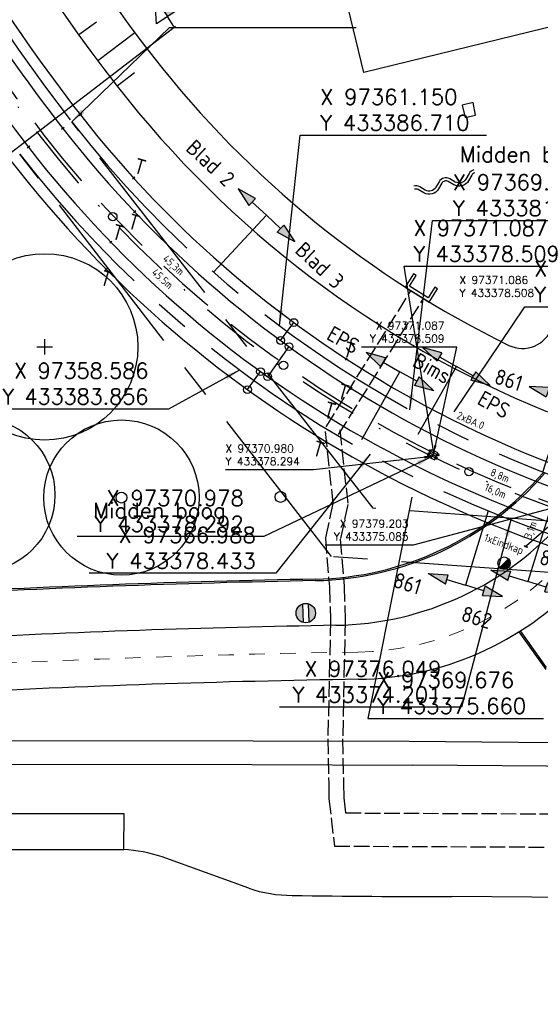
# Model space of a CAD drawing. Header units: millimetres. Extents: x 96940 to 101272, y 432237 to 434659.
# Tile 162 of 256: x 97344 to 97378, y 433343 to 433406. Entities that reach past the tile are written whole.
import ezdxf
from ezdxf.enums import TextEntityAlignment as Align

# ---------------------------------------------------------------- set-up
doc = ezdxf.new("R2010")
doc.units = ezdxf.units.MM
for name, pattern in [('CENTER', [35.225022, 22.015639, -4.403128, 4.403128, -4.403128]), ('DASHDOT', [25.4, 12.7, -6.35, 0, -6.35]), ('DASHED', [19.05, 12.7, -6.35]), ('dSV_DASHED03', [1.25, 1, -0.25]), ('dSV_MARKERING_1_1', [2, 1, -1])]:
    doc.linetypes.add(name, pattern=pattern)
for name, color, linetype in [('MB_BOOM', 8, 'Continuous'), ('NW_duiker', 8, 'dSV_DASHED03'), ('Ondergrond_Nieuw_IP', 8, 'Continuous'), ('R_BL_T_N_MAST', 7, 'Continuous'), ('R_BN_N_Kabels_en_leidingen_maatvoering', 1, 'Continuous'), ('R_BN_T_N_Constructiecodes', 7, 'Continuous'), ('R_BN_T_N_Constructiecodes_Kokers', 7, 'Continuous'), ('R_BN_T_N_Hartspoor', 1, 'CENTER'), ('R_BN_T_N_Kokersysteem trekput BA.0', 7, 'Continuous'), ('R_BN_T_N_Kokersysteem trekput Eindkap', 7, 'Continuous'), ('R_BN_T_N_Kokersysteem_Coordinaten', 1, 'Continuous'), ('R_BN_T_N_Kokersysteem_laagspanning', 2, 'DASHED'), ('R_BN_T_N_kokersysteem_maatvoering', 7, 'Continuous'), ('R_BN_T_N_Kokersysteem_signaal', 2, 'DASHDOT'), ('R_BN_T_N_Retourstroomkabels', 2, 'Continuous'), ('R_BN_T_N_Spoor', 3, 'Continuous'), ('R_BN_T_N_Thermietlassen', 7, 'Continuous'), ('R_BN_T_N_Vecom', 7, 'Continuous'), ('R_BN_T_N_Verticaal alignement', 7, 'Continuous'), ('TWL Advies', 2, 'Continuous')]:
    doc.layers.add(name, color=color, linetype=linetype)
doc.layers.add('R_BN_T_N_Coordinaten', color=7, linetype='Continuous', lineweight=25)
doc.layers.add('R_BN_T_N_Las', color=3, linetype='Continuous', lineweight=25)
doc.styles.add('ISO', font='iso.shx')
doc.styles.add('ISOCP', font='isocp.shx')
doc.styles.add('SIMPLEX', font='simplex.shx', dxfattribs={"width": 0.8})
doc.styles.get("Standard").update_dxf_attribs({"font": 'romans.shx'})
doc.linetypes.add('dSV_BESCHOEIING_LINKS', pattern='A,3,[144,dSV.shx,S=0.1,R=0,X=0,Y=-0.1],2', length=5)
doc.dimstyles.new('RET 1-500', dxfattribs={"dimtxt": 1, "dimasz": 1, "dimexe": 0.3, "dimexo": 0, "dimgap": 0.3, "dimtad": 1, "dimdec": 3, "dimzin": 1, "dimtxsty": 'Standard', "dimcen": 0, "dimclrd": 1, "dimclre": 1, "dimclrt": 7, "dimaunit": 2, "dimadec": 4, "dimazin": 0, "dimtfac": 1, "dimtdec": 3, "dimtofl": 0, "dimtmove": 0, "dimatfit": 0, "dimfxl": 1, "dimarcsym": 0})

# ---------------------------------------------------------------- blocks, each defined once
blk = doc.blocks.new('BOOM')
at = {"color": 0}
blk.add_circle((0, 0), 0.35, dxfattribs=at)
blk = doc.blocks.new('CONSTR_CODE_BVN')
for points in [[(-1.25, 5.3125), (-1.25, 5), (-1.25, 4.6875), (-2.5, 5)], [(-1.25, 5.3125), (-1.25, 5), (-1.25, 4.6875), (-2.5, 5)], [(-1.25, 5.3125), (-1.25, 5), (-1.25, 4.6875), (-2.5, 5)], [(-1.25, 5.3125), (-1.25, 5), (-1.25, 4.6875), (-2.5, 5)], [(1.25, 5.3125), (1.25, 5), (1.25, 4.6875), (2.5, 5)], [(1.25, 5.3125), (1.25, 5), (1.25, 4.6875), (2.5, 5)], [(1.25, 5.3125), (1.25, 5), (1.25, 4.6875), (2.5, 5)], [(1.25, 5.3125), (1.25, 5), (1.25, 4.6875), (2.5, 5)]]:
    blk.add_hatch(color=1).paths.add_polyline_path(points)
for p, q in [((-1.25, 5.3125), (-2.5, 5)), ((-1.25, 5.3125), (-2.5, 5)), ((-1.25, 5.3125), (-2.5, 5)), ((-1.25, 5.3125), (-2.5, 5)), ((-1.25, 5.3125), (-1.25, 5)), ((-1.25, 5.3125), (-1.25, 5)), ((-1.25, 5.3125), (-1.25, 5)), ((-1.25, 5.3125), (-1.25, 5)), ((1.25, 5.3125), (1.25, 5)), ((1.25, 5.3125), (1.25, 5)), ((1.25, 5.3125), (1.25, 5)), ((1.25, 5.3125), (1.25, 5)), ((1.25, 5.3125), (2.5, 5)), ((1.25, 5.3125), (2.5, 5)), ((1.25, 5.3125), (2.5, 5)), ((1.25, 5.3125), (2.5, 5)), ((-2.5, 5), (-1.25, 4.6875)), ((-2.5, 5), (-1.25, 4.6875)), ((-2.5, 5), (-1.25, 4.6875)), ((-2.5, 5), (-1.25, 4.6875)), ((-1.25, 5), (0, 5)), ((-1.25, 5), (0, 5)), ((-1.25, 5), (0, 5)), ((-1.25, 5), (0, 5)), ((-1.25, 5), (-1.25, 4.6875)), ((-1.25, 5), (-1.25, 4.6875)), ((-1.25, 5), (-1.25, 4.6875)), ((-1.25, 5), (-1.25, 4.6875)), ((0, 0), (0, 5)), ((0, 0), (0, 5)), ((0, 0), (0, 5)), ((0, 0), (0, 5)), ((1.25, 5), (0, 5)), ((1.25, 5), (0, 5)), ((1.25, 5), (0, 5)), ((1.25, 5), (0, 5)), ((2.5, 5), (1.25, 4.6875)), ((2.5, 5), (1.25, 4.6875)), ((2.5, 5), (1.25, 4.6875)), ((2.5, 5), (1.25, 4.6875)), ((1.25, 5), (1.25, 4.6875)), ((1.25, 5), (1.25, 4.6875)), ((1.25, 5), (1.25, 4.6875)), ((1.25, 5), (1.25, 4.6875))]:
    blk.add_line(p, q)
at = {"style": 'ISO'}
blk.add_attdef('CONSTR.CODE', text='', height=1, dxfattribs=at).set_placement((-3, 5), align=Align.MIDDLE_RIGHT)
blk.add_attdef('CONSTR.CODE', text='', height=1, dxfattribs=at).set_placement((3, 5), align=Align.MIDDLE_LEFT)
blk = doc.blocks.new('CONSTR_CODE_OND')
for points in [[(-1.25, -5.3125), (-1.25, -5), (-1.25, -4.6875), (-2.5, -5)], [(-1.25, -5.3125), (-1.25, -5), (-1.25, -4.6875), (-2.5, -5)], [(-1.25, -5.3125), (-1.25, -5), (-1.25, -4.6875), (-2.5, -5)], [(-1.25, -5.3125), (-1.25, -5), (-1.25, -4.6875), (-2.5, -5)], [(1.25, -5.3125), (1.25, -5), (1.25, -4.6875), (2.5, -5)], [(1.25, -5.3125), (1.25, -5), (1.25, -4.6875), (2.5, -5)], [(1.25, -5.3125), (1.25, -5), (1.25, -4.6875), (2.5, -5)], [(1.25, -5.3125), (1.25, -5), (1.25, -4.6875), (2.5, -5)]]:
    blk.add_hatch(color=1).paths.add_polyline_path(points)
for p, q in [((0, 0), (0, -5)), ((0, 0), (0, -5)), ((0, 0), (0, -5)), ((0, 0), (0, -5)), ((-2.5, -5), (-1.25, -4.6875)), ((-2.5, -5), (-1.25, -4.6875)), ((-2.5, -5), (-1.25, -4.6875)), ((-2.5, -5), (-1.25, -4.6875)), ((-1.25, -5.3125), (-2.5, -5)), ((-1.25, -5.3125), (-2.5, -5)), ((-1.25, -5.3125), (-2.5, -5)), ((-1.25, -5.3125), (-2.5, -5)), ((-1.25, -5), (-1.25, -4.6875)), ((-1.25, -5), (-1.25, -4.6875)), ((-1.25, -5), (-1.25, -4.6875)), ((-1.25, -5), (-1.25, -4.6875)), ((-1.25, -5.3125), (-1.25, -5)), ((-1.25, -5.3125), (-1.25, -5)), ((-1.25, -5.3125), (-1.25, -5)), ((-1.25, -5.3125), (-1.25, -5)), ((-1.25, -5), (0, -5)), ((-1.25, -5), (0, -5)), ((-1.25, -5), (0, -5)), ((-1.25, -5), (0, -5)), ((1.25, -5), (0, -5)), ((1.25, -5), (0, -5)), ((1.25, -5), (0, -5)), ((1.25, -5), (0, -5)), ((2.5, -5), (1.25, -4.6875)), ((2.5, -5), (1.25, -4.6875)), ((2.5, -5), (1.25, -4.6875)), ((2.5, -5), (1.25, -4.6875)), ((1.25, -5), (1.25, -4.6875)), ((1.25, -5), (1.25, -4.6875)), ((1.25, -5), (1.25, -4.6875)), ((1.25, -5), (1.25, -4.6875)), ((1.25, -5.3125), (1.25, -5)), ((1.25, -5.3125), (1.25, -5)), ((1.25, -5.3125), (1.25, -5)), ((1.25, -5.3125), (1.25, -5)), ((1.25, -5.3125), (2.5, -5)), ((1.25, -5.3125), (2.5, -5)), ((1.25, -5.3125), (2.5, -5)), ((1.25, -5.3125), (2.5, -5))]:
    blk.add_line(p, q)
at = {"style": 'ISO'}
blk.add_attdef('CONSTR.CODE', text='', height=1, dxfattribs=at).set_placement((-3, -5), align=Align.MIDDLE_RIGHT)
blk.add_attdef('CONSTR.CODE', text='', height=1, dxfattribs=at).set_placement((3, -5), align=Align.MIDDLE_LEFT)
blk = doc.blocks.new('Retourstroomsymbool')
at = {"layer": 'R_BN_T_N_Retourstroomkabels', "color": 7}
blk.add_lwpolyline([(0, 0), (1.435, 0)], dxfattribs=at)
for centre in [(0, 0), (1.435, 0)]:
    blk.add_circle(centre, 0.25, dxfattribs=at)
blk = doc.blocks.new('*U129')
at = {"layer": 'R_BN_T_N_Retourstroomkabels', "color": 7}
blk.add_lwpolyline([(0, 0), (2.374, 0)], dxfattribs=at)
for centre in [(0, 0), (2.374, 0)]:
    blk.add_circle(centre, 0.25, dxfattribs=at)
blk = doc.blocks.new('Las')
at = {"layer": 'R_BN_T_N_Las', "color": 7}
blk.add_line((-0.1, 0), (0.1, 0), dxfattribs=at)
blk = doc.blocks.new('Thermietlas')
at = {"layer": 'R_BN_T_N_Thermietlassen', "style": 'ISO'}
blk.add_text('T', height=1, dxfattribs=at).set_placement((-0.313, -0.611))
blk = doc.blocks.new('Constructiecode boven')
at = {"layer": 'R_BN_T_N_Constructiecodes'}
for points in [[(-1.25, 5.3125), (-1.25, 5), (-1.25, 4.6875), (-2.5, 5)], [(-1.25, 5.3125), (-1.25, 5), (-1.25, 4.6875), (-2.5, 5)], [(-1.25, 5.3125), (-1.25, 5), (-1.25, 4.6875), (-2.5, 5)], [(-1.25, 5.3125), (-1.25, 5), (-1.25, 4.6875), (-2.5, 5)], [(1.25, 5.3125), (1.25, 5), (1.25, 4.6875), (2.5, 5)], [(1.25, 5.3125), (1.25, 5), (1.25, 4.6875), (2.5, 5)], [(1.25, 5.3125), (1.25, 5), (1.25, 4.6875), (2.5, 5)], [(1.25, 5.3125), (1.25, 5), (1.25, 4.6875), (2.5, 5)]]:
    blk.add_hatch(color=1, dxfattribs=at).paths.add_polyline_path(points)
for p, q in [((-1.25, 5.3125), (-2.5, 5)), ((-1.25, 5.3125), (-1.25, 5)), ((1.25, 5.3125), (1.25, 5)), ((1.25, 5.3125), (2.5, 5)), ((-2.5, 5), (-1.25, 4.6875)), ((-1.25, 5), (0, 5)), ((-1.25, 5), (-1.25, 4.6875)), ((0, 0), (0, 5)), ((1.25, 5), (0, 5)), ((2.5, 5), (1.25, 4.6875)), ((1.25, 5), (1.25, 4.6875))]:
    blk.add_line(p, q, dxfattribs=at)
at = {"layer": 'R_BN_T_N_Constructiecodes', "style": 'ISO'}
blk.add_attdef('CONSTR.CODE', text='', height=1, dxfattribs=at).set_placement((-3.1305, 5.0002), align=Align.MIDDLE_RIGHT)
blk.add_attdef('CONSTR.CODE', text='', height=1, dxfattribs=at).set_placement((3, 5), align=Align.MIDDLE_LEFT)
blk = doc.blocks.new('water')
at = {"ltscale": 2}
for points in [[(-2, -0.3, 0.198912), (-1.788, -0.212), (-1.495, 0.081, -0.414214), (-0.505, 0.081), (-0.212, -0.212, 0.414214), (0.212, -0.212), (0.505, 0.081, -0.414214), (1.495, 0.081), (1.788, -0.212, 0.198912), (2, -0.3, 0.198912)], [(-2, -0.5, 0.198912), (-1.646, -0.354), (-1.354, -0.061, -0.414214), (-0.646, -0.061), (-0.354, -0.354, 0.414214), (0.354, -0.354), (0.646, -0.061, -0.414214), (1.354, -0.061), (1.646, -0.354, 0.198912), (2, -0.5, 0.198912)]]:
    blk.add_lwpolyline(points, format="xyb", dxfattribs=at)
blk = doc.blocks.new('N_LM-PAALTOP')
at = {"layer": 'Ondergrond_Nieuw_IP'}
h = blk.add_hatch(color=256, dxfattribs=at)
edge = h.paths.add_edge_path()
edge.add_line((-0.596, 0.187), (0.596, 0.188))
edge.add_arc((0, 0), 0.625, 17.4576, 162.5424)
edge = h.paths.add_edge_path()
edge.add_line((-0.596, -0.188), (0.596, -0.187))
edge.add_arc((0, 0), 0.625, 197.4576, 342.5424, ccw=False)
for p, q in [((-0.596, 0.187), (0.596, 0.187)), ((-0.596, -0.188), (0.596, -0.188))]:
    blk.add_line(p, q, dxfattribs=at)
blk.add_circle((0, 0), 0.625, dxfattribs=at)
blk = doc.blocks.new('dprof-rechts')
at = {"layer": 'R_BN_T_N_Verticaal alignement'}
blk.add_hatch(color=1, dxfattribs=at).paths.add_polyline_path([(0.00346, 0.003), (0, 0.003), (0, 0.009)])
at = {"layer": 'R_BN_T_N_Verticaal alignement', "color": 1}
blk.add_lwpolyline([(0, 0.009), (0.00346, 0.003), (-0.00346, 0.003)], close=True, dxfattribs=at)
for points in [[(0, 0.009), (0, 0.003)], [(0, 0), (0, 0.003)]]:
    blk.add_lwpolyline(points, dxfattribs=at)
at = {"layer": 'R_BN_T_N_Verticaal alignement', "color": 1, "style": 'SIMPLEX', "width": 0.8}
blk.add_attdef('profiel rechts', (0.0025, 0.01025), '', height=0.0035, rotation=360, dxfattribs=at)
blk = doc.blocks.new('Signalisatiemast')
blk.add_hatch(color=0).paths.add_polyline_path([(-0.142, -0.141, 0.669346), (0.2, 0, 0.198074), (0.142, 0.141)])
at = {"color": 0}
blk.add_line((0.142, 0.141), (-0.142, -0.141), dxfattribs=at)
blk.add_circle((0, 0), 0.2, dxfattribs=at)
blk = doc.blocks.new('Eindkap')
at = {"layer": 'R_BN_T_N_Kokersysteem trekput Eindkap'}
h = blk.add_hatch(color=256, dxfattribs=at)
edge = h.paths.add_edge_path()
edge.add_line((0.092, 0.018), (0.102, 0.018))
edge.add_line((0.102, 0.018), (0.102, 0.033))
edge.add_arc((0.075, 0.033), 0.0269, 0, 90)
edge.add_line((0.075, 0.06), (-0.075, 0.06))
edge.add_arc((-0.075, 0.033), 0.0269, 90, 180)
edge.add_line((-0.102, 0.033), (-0.102, 0.018))
edge.add_line((-0.102, 0.018), (-0.092, 0.018))
edge.add_line((-0.092, 0.018), (-0.092, 0.033))
edge.add_arc((-0.075, 0.033), 0.0169, 90, 180, ccw=False)
edge.add_line((-0.075, 0.05), (0.075, 0.05))
edge.add_arc((0.075, 0.033), 0.0169, 0, 90, ccw=False)
edge.add_line((0.092, 0.033), (0.092, 0.018))
for p, q in [((-0.102, 0.033), (-0.102, 0.018)), ((-0.102, 0.018), (-0.092, 0.018)), ((-0.092, 0.033), (-0.092, 0.018)), ((0.075, 0.06), (-0.075, 0.06)), ((0.075, 0.05), (-0.075, 0.05)), ((0.017, 0), (-0.017, 0)), ((0, 0.067), (0, -0.017)), ((0.092, 0.033), (0.092, 0.018)), ((0.092, 0.018), (0.102, 0.018)), ((0.102, 0.033), (0.102, 0.018))]:
    blk.add_line(p, q, dxfattribs=at)
for centre, radius, start, end in [((-0.075, 0.033), 0.0269, 90, 180), ((-0.075, 0.033), 0.0169, 90, 180), ((0.075, 0.033), 0.0269, 0, 90), ((0.075, 0.033), 0.0169, 0, 90)]:
    blk.add_arc(centre, radius, start, end, dxfattribs=at)
blk = doc.blocks.new('BA.0')
at = {"layer": 'R_BN_T_N_Kokersysteem trekput BA.0', "color": 1, "linetype": 'Continuous'}
for p, q in [((0.409, 0), (-0.378, 0)), ((0, 0.163), (0, -0.163))]:
    blk.add_line(p, q, dxfattribs=at)
at = {"layer": 'R_BN_T_N_Kokersysteem trekput BA.0'}
for p, q in [((-0.327, -0.075), (-0.327, 0.075)), ((-0.327, 0.075), (-0.23, 0.075)), ((0.23, 0.125), (-0.23, 0.125)), ((-0.23, 0.125), (-0.23, -0.125)), ((0.23, -0.125), (0.23, 0.125)), ((0.328, 0.075), (0.23, 0.075)), ((0.328, -0.075), (0.328, 0.075)), ((-0.23, -0.075), (-0.327, -0.075)), ((-0.23, -0.125), (0.23, -0.125)), ((0.23, -0.075), (0.328, -0.075))]:
    blk.add_line(p, q, dxfattribs=at)

msp = doc.modelspace()

# ---------------------------------------------------------------- linework, layer by layer
at = {"layer": 'NW_duiker'}
for p, q in [((97364.15793, 433380.20431), (97369.62, 433388.96465)), ((97364.96407, 433379.70169), (97370.42615, 433388.46202))]:
    msp.add_line(p, q, dxfattribs=at)
at = {"layer": 'NW_duiker', "linetype": 'Continuous', "flags": 128}
msp.add_lwpolyline([(97369.52755, 433389.25829), (97369.9515, 433389.93673), (97369.78189, 433390.04272), (97369.25195, 433389.19467), (97370.7942, 433388.23201), (97371.32329, 433389.08059), (97371.15368, 433389.18658), (97370.72973, 433388.50814), (97369.52755, 433389.25829)], dxfattribs=at)
at = {"layer": 'NW_duiker'}
for points in [[(97364.08882, 433379.90136), (97364.59713, 433375.25378), (97364.10875, 433373.02916), (97364.36767, 433369.88241), (97364.43882, 433367.73542), (97364.37937, 433365.06652), (97364.2689, 433360.10789), (97364.32247, 433357.21903), (97364.34051, 433356.24622), (97364.69365, 433353.19417), (97384.72789, 433353.10005), (97391.38293, 433352.96819), (97398.59921, 433352.84043), (97402.1016, 433352.68109), (97405.80205, 433352.55449), (97411.18383, 433352.558), (97414.73668, 433352.58776), (97415.07148, 433351.64788), (97415.02675, 433348.55159), (97414.83156, 433335.03831)], [(97365.03318, 433380.00464), (97365.55843, 433375.20222), (97365.06725, 433372.96484), (97365.31638, 433369.93713), (97365.38918, 433367.74058), (97365.32913, 433365.04536), (97365.2191, 433360.10611), (97365.27231, 433357.23664), (97365.28949, 433356.30978), (97365.40276, 433355.33086), (97384.75411, 433355.23995), (97391.42307, 433355.10781), (97398.66679, 433354.97957), (97402.18682, 433354.81943), (97405.83795, 433354.69451), (97411.17417, 433354.698), (97415.26787, 433354.73228), (97416.29452, 433351.85012), (97416.24663, 433348.53397), (97416.05144, 433335.02069)]]:
    msp.add_lwpolyline(points, dxfattribs=at)
at = {"layer": 'Ondergrond_Nieuw_IP'}
for p, q in [((97349.38058, 433406.26258), (97348.23262, 433405.43616)), ((97351.85119, 433405.57693), (97349.45017, 433403.77829)), ((97351.81898, 433403.00776), (97350.70326, 433402.1383)), ((97345.53584, 433385.3491), (97346.53584, 433385.3491)), ((97346.03584, 433385.8491), (97346.03584, 433384.8491))]:
    msp.add_line(p, q, dxfattribs=at)
at = {"layer": 'Ondergrond_Nieuw_IP', "linetype": 'dSV_BESCHOEIING_LINKS', "flags": 128}
msp.add_lwpolyline([(97339.209, 433484.709, 0.150899), (97336.695, 433483.257), (97331.73923, 433478.40701, 0.22876171), (97331.14879, 433476.77123, -0.01269396), (97331.31098, 433474.69592, -0.0042653), (97331.35348, 433473.73246, -0.0176126), (97331.35621, 433466.22065), (97331.2333, 433462.69613, 0.00104167), (97331.20145, 433461.72464, 0.00208334), (97331.17641, 433460.78095, 0.00312501), (97331.16166, 433459.86505, 0.00416669), (97331.1603, 433458.97702, 0.00520838), (97331.17512, 433458.11711, 0.00625053), (97331.20851, 433457.28568, 0.00727809), (97331.2624, 433456.48498, 0.00930615), (97331.34923, 433455.62271, 0.00730452), (97331.45651, 433454.82444, 0.00427622), (97331.57208, 433454.09319, 0.01759808), (97332.87891, 433447.66269), (97333.5823, 433444.73375, 0.00104167), (97333.81124, 433443.78908, 0.00208333), (97334.03932, 433442.87303), (97334.03892, 433442.87293, 0.10381856), (97353.06959, 433403.98234, 0.11416434), (97375.92485, 433385.4444, 0.45297152), (97378.69838, 433386.60566), (97381.44962, 433394.80778, 0.14063084), (97381.49838, 433395.90993), (97378.523, 433408.325)], format="xyb", dxfattribs=at)
at = {"layer": 'Ondergrond_Nieuw_IP', "linetype": 'Continuous'}
msp.add_lwpolyline([(97331.13084, 433442.13599, 0.10383677), (97350.70806, 433402.13214, 0.13075701), (97378.3051, 433381.20899, 0.32199249), (97380.57526, 433381.75096), (97386.90762, 433389.06733, 0.24171124), (97387.3403, 433390.84231), (97382.89908, 433409.37376)], format="xyb", dxfattribs=at)
at = {"layer": 'Ondergrond_Nieuw_IP'}
for points in [[(97378.03, 433410.39), (97379.13, 433406.099), (97366.577, 433403.029), (97364.597, 433411.29)], [(97373.625, 433401.093), (97372.926, 433400.924), (97373.119, 433400.121), (97373.78, 433400.28), (97373.625, 433401.093)], [(97322.25948, 433358.50195), (97340.271, 433358.46899), (97359.375, 433358.455), (97369.73098, 433358.416), (97369.75, 433358.41898), (97381.22, 433358.34298)], [(97322.25948, 433358.50195), (97340.271, 433358.46899), (97359.375, 433358.455), (97369.73098, 433358.416), (97369.75, 433358.41898), (97381.22, 433358.34298)], [(97335.29689, 433352.98038), (97351.13046, 433352.97937)], [(97359.17255, 433350.47466), (97353.59083, 433352.50436)], [(97359.17255, 433350.47466), (97353.59083, 433352.50436)], [(97387.69, 433349.79999), (97379.97, 433349.88), (97372.25, 433349.95)], [(97387.69, 433349.79999), (97379.97, 433349.88), (97372.25, 433349.95)]]:
    msp.add_lwpolyline(points, dxfattribs=at)
at = {"layer": 'Ondergrond_Nieuw_IP', "flags": 128}
for points in [[(97322.26226, 433359.94159), (97340.30598, 433359.99498), (97359.45299, 433359.966), (97369.505, 433359.95), (97381.19598, 433359.851)], [(97351.13046, 433352.97937), (97351.16103, 433355.27874), (97339.10558, 433355.27983), (97339.12222, 433357.70296), (97335.18497, 433357.69345), (97335.15717, 433355.29707), (97322.25328, 433355.26364)], [(97351.13046, 433352.97937), (97351.16103, 433355.27874), (97339.10558, 433355.27983), (97339.12222, 433357.70296), (97335.18497, 433357.69345), (97335.15717, 433355.29707), (97322.25328, 433355.26364)]]:
    msp.add_lwpolyline(points, dxfattribs=at)
at = {"layer": 'Ondergrond_Nieuw_IP'}
for centre, radius in [((97346.03584, 433385.3491), 6), ((97341.7, 433375.81), 5), ((97350.98, 433375.64), 5)]:
    msp.add_circle(centre, radius, dxfattribs=at)
for centre, radius, start, end in [((97363.09908, 433390.28642), 19.9, 271.0618181, 319.1236091), ((97363.09908, 433390.28642), 20, 271.0618181, 319.1236091), ((97364.44462, 433387.40971), 20, 270.9590043, 319.1236091), ((97376.49526, 432667.51056), 703, 91.06181811, 93.1902845), ((97376.49526, 432667.51056), 702.9, 91.06181811, 93.19061989), ((97365.93746, 433383.93277), 20, 270.8442975, 316.6885243), ((97376.49526, 432667.51056), 700, 90.95900429, 93.02874905), ((97376.49526, 432667.51056), 696.5, 90.8442975, 93.02874905), ((97350.37644, 433342.46443), 10.54194, 72.2469676, 85.8983638), ((97350.37644, 433342.46443), 10.54194, 72.2469676, 85.8983638), ((97361.96802, 433358.86343), 8.84229, 251.5699071, 269.9867371), ((97361.96802, 433358.86343), 8.84229, 251.5699071, 269.9867371), ((97370.46482, 433835.25083), 485.30411, 268.9965611, 270.2107619), ((97370.46482, 433835.25083), 485.30411, 268.9965611, 270.2107619), ((97370.47754, 433837.08975), 487.14298, 268.9988529, 270.2084702), ((97370.47754, 433837.08975), 487.14298, 268.9988529, 270.2084702)]:
    msp.add_arc(centre, radius, start, end, dxfattribs=at)
at = {"layer": 'Ondergrond_Nieuw_IP', "linetype": 'dSV_MARKERING_1_1', "lineweight": 13}
for centre, radius, start, end in [((97365.93746, 433383.93277), 18.25, 270.8442975, 316.6885243), ((97376.49526, 432667.51056), 698.25, 90.8442975, 93.02874905)]:
    msp.add_arc(centre, radius, start, end, dxfattribs=at)
at = {"layer": 'R_BL_T_N_MAST'}
for centre in [(97350.42325, 433393.73295), (97350.42325, 433393.73295), (97350.42325, 433393.73295), (97361.4124, 433384.15864), (97373.34763, 433377.31147)]:
    msp.add_circle(centre, 0.27, dxfattribs=at)
at = {"layer": 'R_BN_T_N_Hartspoor', "ltscale": 0.5}
for p, q in [((97367.18119, 433374.94921), (97347.77615, 433399.8466)), ((97364.49916, 433371.83635), (97344.42922, 433397.76758)), ((97485.91953, 433366.27466), (97367.18119, 433374.94921)), ((97485.38881, 433363.00463), (97364.49916, 433371.83635))]:
    msp.add_line(p, q, dxfattribs=at)
for centre, radius, start, end in [((97436.19525, 433468.76048), 112.1029, 194.220037, 217.9328641), ((97403.8265, 433443.53241), 71.064, 217.9328641, 264.3892175), ((97402.54356, 433442.74604), 73.487, 217.7387291, 264.3892178)]:
    msp.add_arc(centre, radius, start, end, dxfattribs=at)
at = {"layer": 'R_BN_T_N_Kokersysteem_laagspanning', "ltscale": 0.3}
msp.add_line((97378.81021, 433374.06283), (97377.059, 433372.52283), dxfattribs=at)
for centre, radius, start, end in [((97433.21096, 433466.23857), 110.14283, 193.3376864, 217.6387403), ((97403.37591, 433443.71721), 72.76481, 217.9423209, 264.7649962)]:
    msp.add_arc(centre, radius, start, end, dxfattribs=at)
at = {"layer": 'R_BN_T_N_Kokersysteem_signaal', "color": 2, "linetype": 'DASHDOT', "ltscale": 0.3}
for centre, radius, start, end in [((97433.25254, 433466.25752), 110.42733, 193.3419661, 217.6335693), ((97403.37594, 433443.71724), 73.00485, 217.9416586, 264.7664659)]:
    msp.add_arc(centre, radius, start, end, dxfattribs=at)
at = {"layer": 'R_BN_T_N_Las', "color": 0, "linetype": 'ByBlock', "lineweight": -2}
for p, q in [((97348.42094, 433400.34875), (97348.26266, 433400.22649)), ((97347.28911, 433399.4666), (97347.13083, 433399.34434)), ((97345.07578, 433398.26745), (97344.91751, 433398.14518))]:
    msp.add_line(p, q, dxfattribs=at)
at = {"layer": 'R_BN_T_N_Spoor', "color": 3}
for radius in [112.8204, 111.3854]:
    msp.add_arc((97436.19525, 433468.76048), radius, 194.220037, 217.9328641, dxfattribs=at)
at = {"layer": 'R_BN_T_N_Spoor', "linetype": 'Continuous', "ltscale": 0.05}
msp.add_arc((97430.529, 433464.40646), 108.1584, 194.2195285, 217.7390797, dxfattribs=at)
at = {"layer": 'R_BN_T_N_Spoor'}
for centre, radius, start, end in [((97403.8265, 433443.53241), 70.3465, 217.9328641, 264.3892175), ((97403.8265, 433443.53241), 71.7815, 217.9328641, 264.3892175), ((97402.54356, 433442.74604), 72.7695, 217.7387291, 264.3892178), ((97402.54356, 433442.74604), 74.2045, 217.7387291, 264.3892178)]:
    msp.add_arc(centre, radius, start, end, dxfattribs=at)
at = {"layer": 'R_BN_T_N_Vecom', "color": 7, "linetype": 'Continuous', "ltscale": 0.05}
for p, q in [((97378.3183, 433364.56067), (97376.58138, 433367.00035)), ((97378.34176, 433364.70013), (97376.66604, 433367.05386))]:
    msp.add_line(p, q, dxfattribs=at)
at = {"layer": 'R_BN_T_N_Verticaal alignement', "color": 1}
msp.add_lwpolyline([(97336.4, 433392.13), (97354.45738, 433405.99585)], dxfattribs=at)

# ---------------------------------------------------------------- block references
at = {"layer": 'MB_BOOM', "color": 8}
msp.add_blockref('BOOM', (97361.22, 433375.68), dxfattribs=at)
at = {"layer": 'Ondergrond_Nieuw_IP'}
for name, p, rotation in [('water', (97371.86486, 433395.73771), 195.1906358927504), ('N_LM-PAALTOP', (97362.8443, 433368.20251), 272.0708756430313)]:
    msp.add_blockref(name, p, dxfattribs=dict(at, rotation=rotation))
msp.add_blockref('BOOM', (97350.98, 433375.64), dxfattribs=at)
at = {"layer": 'R_BN_T_N_Constructiecodes', "color": 0, "linetype": 'ByBlock'}
ref = msp.add_blockref('Constructiecode boven', (97366.46133, 433379.39066), dxfattribs=dict(at, rotation=330.6582426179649))
ref.add_attrib('CONSTR.CODE', 'EPS', dxfattribs={"height": 1, "rotation": 330.6582426, "style": 'ISO'}).set_placement((97366.18267, 433385.28341), align=Align.MIDDLE_RIGHT)
ref.add_attrib('CONSTR.CODE', 'Bims', dxfattribs={"height": 1, "rotation": 330.6582426, "style": 'ISO'}).set_placement((97369.88217, 433384.57991), align=Align.MIDDLE_LEFT)
ref = msp.add_blockref('Constructiecode boven', (97370.09364, 433379.73009), dxfattribs=dict(at, rotation=330.6582426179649))
ref.add_attrib('CONSTR.CODE', 'EPS', dxfattribs={"height": 1, "rotation": 330.6582426, "style": 'ISO'}).set_placement((97374.0564, 433382.14206), align=Align.MIDDLE_LEFT)
ref = msp.add_blockref('CONSTR_CODE_BVN', (97378.11704, 433377.28201), dxfattribs=dict(at, rotation=342.5084877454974))
ref.add_attrib('CONSTR.CODE', '861', dxfattribs={"layer": '0', "height": 1, "rotation": 342.5084877, "style": 'ISO'}).set_placement((97376.75857, 433382.95252), align=Align.MIDDLE_RIGHT)
ref.add_attrib('CONSTR.CODE', '862', dxfattribs={"layer": '0', "height": 1, "rotation": 342.5084877, "style": 'ISO'}).set_placement((97382.4641, 433381.85196), align=Align.MIDDLE_LEFT)
ref = msp.add_blockref('CONSTR_CODE_OND', (97378.61838, 433375.0119), dxfattribs=dict(at, rotation=342.8050979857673))
ref.add_attrib('CONSTR.CODE', '863', dxfattribs={"layer": '0', "height": 1, "rotation": 342.805098, "style": 'ISO'}).set_placement((97379.83384, 433371.27951), align=Align.MIDDLE_RIGHT)
ref = msp.add_blockref('CONSTR_CODE_OND', (97374.59799, 433374.77999), dxfattribs=dict(at, rotation=342.8050979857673))
ref.add_attrib('CONSTR.CODE', '861', dxfattribs={"layer": '0', "height": 1, "rotation": 342.805098, "style": 'ISO'}).set_placement((97370.25038, 433369.84725), align=Align.MIDDLE_RIGHT)
ref.add_attrib('CONSTR.CODE', '862', dxfattribs={"layer": '0', "height": 1, "rotation": 342.805098, "style": 'ISO'}).set_placement((97372.92412, 433368.20451), align=Align.MIDDLE_LEFT)
at = {"layer": 'R_BN_T_N_Constructiecodes_Kokers', "color": 0, "linetype": 'ByBlock'}
ref = msp.add_blockref('Constructiecode boven', (97356.89733, 433390.16814), dxfattribs=dict(at, rotation=316.935171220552))
ref.add_attrib('CONSTR.CODE', 'Blad 2', dxfattribs={"layer": 'R_BN_T_N_Constructiecodes', "height": 1, "rotation": 316.9351712, "style": 'ISO'}).set_placement((97358.02455, 433395.95878), align=Align.MIDDLE_RIGHT)
ref.add_attrib('CONSTR.CODE', 'Blad 3', dxfattribs={"layer": 'R_BN_T_N_Constructiecodes', "height": 1, "rotation": 316.9351712, "style": 'ISO'}).set_placement((97362.42749, 433391.83834), align=Align.MIDDLE_LEFT)
at = {"layer": 'R_BN_T_N_Kokersysteem trekput BA.0', "color": 0, "linetype": 'ByBlock', "lineweight": -2, "rotation": 153.9051481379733}
for p in [(97370.98036, 433378.29375), (97371.08716, 433378.50943)]:
    msp.add_blockref('BA.0', p, dxfattribs=at)
at = {"layer": 'R_BN_T_N_Kokersysteem trekput Eindkap', "color": 0, "linetype": 'ByBlock', "lineweight": -2, "rotation": 158.9826055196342}
msp.add_blockref('Eindkap', (97377.04276, 433372.52907), dxfattribs=at)
at = {"layer": 'R_BN_T_N_Las', "color": 0, "linetype": 'ByBlock', "lineweight": -2}
for p, rotation in [((97351.75804, 433396.23014), 42.25398601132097), ((97351.82992, 433394.04565), 223.583290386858), ((97350.29643, 433392.09393), 224.1119425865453), ((97349.99918, 433390.34952), 224.9192709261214), ((97365.46663, 433384.56505), 56.95490843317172), ((97365.77615, 433382.66572), 57.98874920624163), ((97364.32773, 433380.81907), 58.32080117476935), ((97364.16495, 433379.23707), 58.85533394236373)]:
    msp.add_blockref('Las', p, dxfattribs=dict(at, rotation=rotation))
at = {"layer": 'R_BN_T_N_Retourstroomkabels', "color": 0, "linetype": 'ByBlock', "lineweight": -2}
for name, p, rotation in [('Retourstroomsymbool', (97361.22677, 433385.75832), 53.59679054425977), ('*U129', (97360.39375, 433383.42663), 54.60404573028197), ('Retourstroomsymbool', (97359.09429, 433382.59234), 54.15925760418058)]:
    msp.add_blockref(name, p, dxfattribs=dict(at, rotation=rotation))
at = {"layer": 'R_BN_T_N_Thermietlassen', "color": 0, "linetype": 'ByBlock', "rotation": 343.8}
for p in [(97352.16355, 433397.07364), (97351.77393, 433393.49903), (97350.75383, 433392.82499), (97349.99055, 433389.86134), (97365.62557, 433385.27434), (97365.26806, 433382.56111), (97364.39173, 433381.39957), (97363.66266, 433378.88318)]:
    msp.add_blockref('Thermietlas', p, dxfattribs=at)
at = {"layer": 'R_BN_T_N_Verticaal alignement', "color": 1}
ref = msp.add_blockref('dprof-rechts', (97354.36149, 433405.99178), dxfattribs=dict(at, xscale=250, yscale=250, zscale=250, rotation=33.2972642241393))
ref.add_attrib('profiel rechts', 'D', dxfattribs={"layer": '0', "color": 4, "height": 2.1875, "rotation": 34.5638433, "style": 'ISOCP'}).set_placement((97356.41748, 433408.09435), align=Align.RIGHT)
at = {"layer": 'TWL Advies', "xscale": 2, "yscale": 2}
msp.add_blockref('Signalisatiemast', (97375.61544, 433371.41796), dxfattribs=at)

# ---------------------------------------------------------------- texts
at = {"layer": 'R_BN_N_Kabels_en_leidingen_maatvoering', "color": 7, "char_height": 1}
for s, insert, attachment_point in [('X 97371.087\\PY 433378.509', (97369.78056, 433390.83543), 7), ('X 97372.398\\PY 433381.156', (97377.55811, 433388.21662), 7), ('X 97370.978\\PY 433378.292', (97358.85324, 433373.44227), 9), ('X 97369.676\\PY 433375.660', (97367.43681, 433361.71951), 7)]:
    msp.add_mtext(s, dxfattribs=dict(at, insert=insert, attachment_point=attachment_point))
at = {"layer": 'R_BN_T_N_Coordinaten', "color": 7}
for p in [(97372.77278, 433397.24513), (97349.16811, 433374.3077)]:
    msp.add_text('Midden boog', height=1, dxfattribs=at).set_placement(p)
at = {"layer": 'R_BN_T_N_Coordinaten', "color": 7, "char_height": 1}
for s, insert, attachment_point in [('X 97361.150\\PY 433386.710', (97363.77815, 433399.2792), 7), ('X 97369.549\\PY 433381.282', (97372.31069, 433393.78346), 7), ('X 97358.586\\PY 433383.856', (97352.71268, 433381.64357), 9), ('X 97366.988\\PY 433378.433', (97359.62326, 433371.06242), 9), ('X 97376.049\\PY 433374.201', (97371.58347, 433362.44574), 9)]:
    msp.add_mtext(s, dxfattribs=dict(at, insert=insert, attachment_point=attachment_point))
at = {"layer": 'R_BN_T_N_Kokersysteem_Coordinaten', "color": 7, "char_height": 0.5}
for s, insert, attachment_point in [('X 97371.086\\PY 433378.508', (97372.75304, 433388.57313), 7), ('X 97371.087\\PY 433378.509', (97371.77228, 433385.63519), 9), ('X 97370.980\\PY 433378.294', (97357.67173, 433377.71827), 7), ('X 97379.203\\PY 433375.085', (97369.45135, 433372.88136), 9)]:
    msp.add_mtext(s, dxfattribs=dict(at, insert=insert, attachment_point=attachment_point))
at = {"layer": 'R_BN_T_N_kokersysteem_maatvoering', "char_height": 0.5, "attachment_point": 1}
for s, insert, width, rotation in [('{\\Fisocp|c0;45,3m}', (97353.93458, 433391.32644), 4.2841301, 317.7986215), ('{\\Fisocp|c0;45.5m}', (97353.22017, 433390.44296), 4.2841301, 317.7986215), ('{\\Fisocp|c0;2xBA.0}', (97372.71994, 433381.20968), 4.2841301, 336.4331223), ('{\\Fisocp|c0;8,8m}', (97374.87664, 433377.54781), 4.2841301, 336.4331223), ('{\\Fisocp|c0;16,0m}', (97374.50373, 433376.58887), 4.2841301, 336.4331223), ('{\\Fisocp|c0;3,1m}', (97376.88824, 433373.11698), 4.2841301, 69.5653536), ('{\\Fisocp|c0;1xEindkap}', (97374.45754, 433373.33827), 4.827121, 340.0737365)]:
    msp.add_mtext(s, dxfattribs=dict(at, insert=insert, width=width, rotation=rotation))

# ---------------------------------------------------------------- leaders
at = {"layer": 'R_BN_N_Kabels_en_leidingen_maatvoering', "color": 1, "annotation_type": 0, "has_hookline": 1}
for points, override, hookline_direction, text_width in [([(97371.08686, 433378.50882), (97369.18056, 433390.53543), (97369.48056, 433390.53543)], {"dimasz": 0.3, "dimexe": 0, "dimzin": 0, "dimtofl": 1, "dimatfit": 2}, 0, 10.66667), ([(97372.39783, 433381.15636), (97376.95811, 433387.91662), (97377.25811, 433387.91662)], {"dimasz": 0.3, "dimexe": 0, "dimzin": 0, "dimtofl": 1, "dimatfit": 2}, 0, 10.71429), ([(97370.97802, 433378.29221), (97360.15324, 433373.14227), (97359.15324, 433373.14227)], {"dimexe": 0, "dimzin": 0, "dimtofl": 1, "dimatfit": 2}, 1, 10.71429), ([(97369.67633, 433375.66023), (97366.83681, 433361.41951), (97367.13681, 433361.41951)], {"dimasz": 0.3, "dimexe": 0, "dimzin": 0, "dimtofl": 1, "dimatfit": 2}, 0, 10.71429)]:
    msp.add_leader(points, dimstyle='RET 1-500', override=override, dxfattribs=dict(at, hookline_direction=hookline_direction, text_width=text_width))
at = {"layer": 'R_BN_T_N_Coordinaten', "annotation_type": 0, "has_hookline": 1}
for points, hookline_direction, text_width in [([(97347.77615, 433399.8466), (97354.07707, 433405.91349), (97355.07707, 433405.91349)], 0, 10.71429), ([(97361.15012, 433386.70972), (97362.47815, 433398.9792), (97363.47815, 433398.9792)], 0, 10.71429), ([(97369.54882, 433381.28185), (97371.01069, 433393.48346), (97372.01069, 433393.48346)], 0, 10.71429), ([(97358.58602, 433383.8557), (97354.01268, 433381.34357), (97353.01268, 433381.34357)], 1, 10.71429), ([(97366.98815, 433378.43313), (97360.92326, 433370.76242), (97359.92326, 433370.76242)], 1, 10.71429), ([(97376.04867, 433374.20146), (97372.88347, 433362.14574), (97371.88347, 433362.14574)], 1, 10.42857)]:
    msp.add_leader(points, dimstyle='RET 1-500', override={"dimexe": 0, "dimzin": 0, "dimtofl": 1, "dimatfit": 2}, dxfattribs=dict(at, hookline_direction=hookline_direction, text_width=text_width))
at = {"layer": 'R_BN_T_N_Kokersysteem_Coordinaten', "color": 7, "annotation_type": 0, "has_hookline": 1, "hookline_direction": 1}
for points, text_width in [([(97371.08716, 433378.50943), (97372.57228, 433385.33519), (97372.07228, 433385.33519)], 5.33333), ([(97370.98036, 433378.29375), (97363.35269, 433377.41827)], 5.38095), ([(97379.20305, 433375.0854), (97369.75135, 433372.58136)], 5.35714)]:
    msp.add_leader(points, dimstyle='RET 1-500', override={"dimasz": 0.5, "dimexe": 0, "dimzin": 0, "dimtofl": 1, "dimatfit": 2}, dxfattribs=dict(at, text_width=text_width))

doc.saveas('drawing.dxf')
